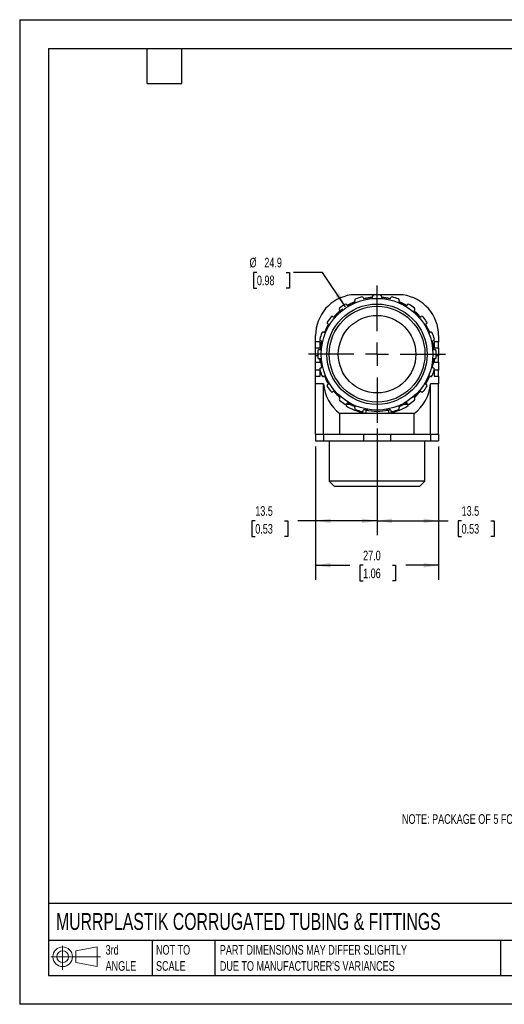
# Model space of a CAD drawing. Header units: millimetres. Extents: x 0 to 279, y 0 to 216.
# Tile 1 of 3: x 0 to 106, y 0 to 216. Entities that reach past the tile are written whole.
import ezdxf

# ---------------------------------------------------------------- set-up
doc = ezdxf.new("R2010")
doc.units = ezdxf.units.MM
doc.linetypes.add('CENTERX2', pattern=[20.32, 12.7, -2.54, 2.54, -2.54])
doc.layers.add('CENTER', color=40, linetype='CENTERX2')
doc.layers.add('DIMENSIONS', color=140, linetype='Continuous', lineweight=25)
doc.layers.add('TEXT', color=140, linetype='Continuous', lineweight=25)
doc.styles.add('SLDTEXTSTYLE0', font='TXT', dxfattribs={"width": 0.7})
doc.dimstyles.new('SLDDIMSTYLE0', dxfattribs={"dimtxt": 2.158008, "dimasz": 3.302, "dimexe": 0, "dimexo": 0.0625, "dimgap": 0.539502, "dimtad": 0, "dimtih": 1, "dimtoh": 1, "dimdec": 1, "dimrnd": 1e-09, "dimzin": 4, "dimdsep": 46, "dimtxsty": 'SLDTEXTSTYLE0', "dimsah": 1, "dimcen": 0.09, "dimadec": 0, "dimazin": 1, "dimtfac": 1, "dimtdec": 1, "dimtofl": 0, "dimtmove": 0, "dimatfit": 3, "dimfxl": 0, "dimfrac": 2, "dimtolj": 1, "dimtzin": 12, "dimarcsym": 0})
doc.dimstyles.new('SLDDIMSTYLE1', dxfattribs={"dimtxt": 2.158008, "dimasz": 3.302, "dimexe": 0, "dimexo": 0.0625, "dimgap": 0.539502, "dimtad": 0, "dimtih": 1, "dimtoh": 1, "dimdec": 1, "dimrnd": 1e-09, "dimzin": 12, "dimdsep": 46, "dimtxsty": 'SLDTEXTSTYLE0', "dimsah": 1, "dimcen": 0.09, "dimadec": 0, "dimazin": 3, "dimtfac": 1, "dimtdec": 1, "dimtofl": 0, "dimtmove": 0, "dimatfit": 3, "dimfxl": 0, "dimfrac": 2, "dimtolj": 1, "dimtzin": 12, "dimarcsym": 0})
doc.dimstyles.new('SLDDIMSTYLE3', dxfattribs={"dimtxt": 2.158008, "dimasz": 3.302, "dimexe": 0, "dimexo": 0.0625, "dimgap": 0.539502, "dimtad": 0, "dimtih": 1, "dimtoh": 1, "dimdec": 1, "dimrnd": 1e-09, "dimzin": 12, "dimdsep": 46, "dimtxsty": 'SLDTEXTSTYLE0', "dimsah": 1, "dimcen": 0, "dimadec": 0, "dimazin": 3, "dimtfac": 1, "dimtdec": 1, "dimtofl": 0, "dimtmove": 0, "dimatfit": 3, "dimfxl": 0, "dimfrac": 2, "dimtolj": 1, "dimtzin": 12, "dimarcsym": 0})

# ---------------------------------------------------------------- blocks, each defined once
blk = doc.blocks.new('Block11')
at = {"color": 7, "linetype": 'Continuous', "lineweight": 18}
for p, q in [((2.59, 5.31), (2.59, 0)), ((5.48, 4.17), (10.18, 5.03)), ((10.18, 5.03), (10.18, 0.73)), ((0, 2.88), (10.87, 2.88)), ((5.48, 1.6), (5.48, 4.17)), ((5.48, 1.6), (10.18, 0.73))]:
    blk.add_line(p, q, dxfattribs=at)
for radius in [2.15, 1.29]:
    blk.add_circle((2.59, 2.88), radius, dxfattribs=at)
blk = doc.blocks.new('Block12')
at = {"color": 7, "linetype": 'Continuous'}
blk.add_blockref('Block11', (0, 0), dxfattribs=at)
blk = doc.blocks.new('_D_4')
at = {"layer": 'DIMENSIONS'}
for p, q in [((52.04, 160.49), (51.32, 160.49)), ((51.32, 160.49), (51.32, 157.06)), ((58.46, 160.49), (59.18, 160.49)), ((59.18, 160.49), (59.18, 157.06)), ((66.44, 160.49), (60.09, 160.49)), ((71.49, 152.91), (66.44, 160.49)), ((51.32, 157.06), (52.04, 157.06)), ((59.18, 157.06), (58.46, 157.06))]:
    blk.add_line(p, q, dxfattribs=at)
blk.add_arc((78.4, 142.55), 12.45, 127.2174, 138.0002, dxfattribs=at)
blk.add_solid([(71.49, 152.91), (70.08, 155.94), (69.24, 155.38)], dxfattribs=at)
at = {"layer": 'DIMENSIONS', "char_height": 2.117, "attachment_point": 1, "style": 'SLDTEXTSTYLE0'}
for s, insert in [('%%c', (50.42, 163.7)), ('24.9', (53.67, 163.7)), ('0.98', (52.04, 159.79))]:
    blk.add_mtext(s, dxfattribs=dict(at, insert=insert))
blk = doc.blocks.new('_D_5')
at = {"layer": 'DIMENSIONS'}
for p, q in [((78.4, 126.24), (78.4, 102.85)), ((91.9, 122.28), (91.9, 102.85)), ((78.4, 106.02), (91.9, 106.02)), ((91.9, 106.02), (94.02, 106.02)), ((96.94, 106.02), (96.22, 106.02)), ((96.22, 106.02), (96.22, 102.59)), ((103.36, 106.02), (104.08, 106.02)), ((104.08, 106.02), (104.08, 102.59)), ((96.22, 102.59), (96.94, 102.59)), ((104.08, 102.59), (103.36, 102.59))]:
    blk.add_line(p, q, dxfattribs=at)
for points in [[(78.4, 106.02), (81.7, 105.51), (81.7, 106.53)], [(91.9, 106.02), (88.6, 106.53), (88.6, 105.51)]]:
    blk.add_solid(points, dxfattribs=at)
at = {"layer": 'DIMENSIONS', "char_height": 2.117, "attachment_point": 1, "style": 'SLDTEXTSTYLE0'}
for s, insert in [('13.5', (96.94, 109.23)), ('0.53', (96.94, 105.32))]:
    blk.add_mtext(s, dxfattribs=dict(at, insert=insert))
blk = doc.blocks.new('_D_6')
at = {"layer": 'DIMENSIONS'}
for p, q in [((78.4, 126.24), (78.4, 102.85)), ((64.9, 122.28), (64.9, 102.85)), ((51.68, 106.02), (50.95, 106.02)), ((50.95, 106.02), (50.95, 102.59)), ((58.09, 106.02), (58.82, 106.02)), ((58.82, 106.02), (58.82, 102.59)), ((64.9, 106.02), (61.02, 106.02)), ((78.4, 106.02), (64.9, 106.02)), ((50.95, 102.59), (51.68, 102.59)), ((58.82, 102.59), (58.09, 102.59))]:
    blk.add_line(p, q, dxfattribs=at)
for points in [[(64.9, 106.02), (68.2, 105.51), (68.2, 106.53)], [(78.4, 106.02), (75.1, 106.53), (75.1, 105.51)]]:
    blk.add_solid(points, dxfattribs=at)
at = {"layer": 'DIMENSIONS', "char_height": 2.117, "attachment_point": 1, "style": 'SLDTEXTSTYLE0'}
for s, insert in [('13.5', (51.68, 109.23)), ('0.53', (51.68, 105.32))]:
    blk.add_mtext(s, dxfattribs=dict(at, insert=insert))
blk = doc.blocks.new('_D_7')
at = {"layer": 'DIMENSIONS'}
for p, q in [((64.9, 122.28), (64.9, 93.09)), ((91.9, 122.28), (91.9, 93.09)), ((64.9, 96.26), (72.42, 96.26)), ((75.34, 96.26), (74.62, 96.26)), ((74.62, 96.26), (74.62, 92.83)), ((81.75, 96.26), (82.48, 96.26)), ((82.48, 96.26), (82.48, 92.83)), ((91.9, 96.26), (84.68, 96.26)), ((74.62, 92.83), (75.34, 92.83)), ((82.48, 92.83), (81.75, 92.83))]:
    blk.add_line(p, q, dxfattribs=at)
for points in [[(64.9, 96.26), (68.2, 95.75), (68.2, 96.77)], [(91.9, 96.26), (88.6, 96.77), (88.6, 95.75)]]:
    blk.add_solid(points, dxfattribs=at)
at = {"layer": 'DIMENSIONS', "char_height": 2.117, "attachment_point": 1, "style": 'SLDTEXTSTYLE0'}
for s, insert in [('27.0', (75.34, 99.47)), ('1.06', (75.34, 95.56))]:
    blk.add_mtext(s, dxfattribs=dict(at, insert=insert))
blk = doc.blocks.new('SW_CENTERMARKSYMBOL_0')
at = {"layer": 'CENTER', "color": 0}
for p, q in [((0, 5.08), (0, 15.04)), ((0, 0), (0, 2.54)), ((-5.08, 0), (-15.04, 0)), ((0, 0), (-2.54, 0)), ((0, 0), (0, -2.54)), ((0, 0), (2.54, 0)), ((5.08, 0), (15.04, 0)), ((0, -5.08), (0, -15.04))]:
    blk.add_line(p, q, dxfattribs=at)

msp = doc.modelspace()

# ---------------------------------------------------------------- linework, layer by layer
at = {"color": 7, "linetype": 'Continuous'}
for p, q in [((0, 215.9), (0, 0)), ((0, 215.9), (279.4, 215.9)), ((279.4, 0), (0, 0))]:
    msp.add_line(p, q, dxfattribs=at)
for p, q in [((84.03, 155.55), (72.76, 155.55)), ((71.75, 153.4), (71.91, 153.18)), ((73.61, 154.05), (73.53, 154.3)), ((75.43, 154.92), (75.51, 154.66)), ((77.4, 154.96), (77.4, 155.23)), ((79.4, 155.23), (79.4, 154.96)), ((81.28, 154.66), (81.36, 154.92)), ((83.27, 154.3), (83.18, 154.05)), ((84.88, 153.18), (85.04, 153.4)), ((70.29, 152), (70.13, 152.22)), ((86.66, 152.22), (86.5, 152)), ((67.77, 149.04), (67.55, 149.2)), ((68.73, 150.81), (68.95, 150.66)), ((87.85, 150.66), (88.07, 150.81)), ((89.24, 149.2), (89.02, 149.04)), ((66.65, 147.42), (66.9, 147.34)), ((89.89, 147.34), (90.15, 147.42)), ((64.9, 145.3), (64.9, 146.62)), ((65.9, 145.3), (64.9, 145.3)), ((64.9, 143.95), (64.9, 145.3)), ((65.9, 143.95), (65.9, 145.3)), ((66.29, 145.44), (66.03, 145.52)), ((90.77, 145.52), (90.51, 145.44)), ((91.9, 145.3), (90.9, 145.3)), ((90.9, 145.3), (90.9, 143.95)), ((91.9, 146.62), (91.9, 145.3)), ((91.9, 143.95), (91.9, 145.3)), ((64.9, 143.95), (65.9, 143.95)), ((64.9, 142.19), (64.9, 143.95)), ((65.72, 143.55), (65.99, 143.55)), ((90.81, 143.55), (91.08, 143.55)), ((90.9, 143.95), (91.9, 143.95)), ((91.9, 143.95), (91.9, 142.19)), ((65.4, 142.19), (64.9, 142.19)), ((64.9, 140.84), (64.9, 142.19)), ((64.9, 140.84), (65.9, 140.84)), ((64.9, 139.08), (64.9, 140.84)), ((65.99, 141.55), (65.72, 141.55)), ((65.9, 140.84), (65.9, 141.55)), ((91.08, 141.55), (90.81, 141.55)), ((90.9, 141.55), (90.9, 140.84)), ((90.9, 140.84), (91.9, 140.84)), ((91.9, 142.19), (91.39, 142.19)), ((91.9, 140.84), (91.9, 142.19)), ((91.9, 140.84), (91.9, 139.08)), ((65.87, 139.08), (64.9, 139.08)), ((64.9, 137.73), (64.9, 139.08)), ((65.9, 137.73), (65.9, 138.98)), ((66.03, 139.58), (66.29, 139.67)), ((90.51, 139.67), (90.77, 139.58)), ((90.9, 138.98), (90.9, 137.73)), ((91.9, 139.08), (90.93, 139.08)), ((91.9, 137.73), (91.9, 139.08)), ((64.9, 137.73), (65.9, 137.73)), ((64.9, 136.05), (64.9, 137.73)), ((66.67, 136.05), (64.9, 136.05)), ((64.9, 125.05), (64.9, 136.05)), ((66.9, 137.77), (66.65, 137.68)), ((66.67, 125.05), (66.67, 136.05)), ((67.55, 135.91), (67.77, 136.07)), ((89.02, 136.07), (89.24, 135.91)), ((90.15, 137.68), (89.89, 137.77)), ((91.9, 136.05), (90.12, 136.05)), ((90.12, 125.05), (90.12, 136.05)), ((90.9, 137.73), (91.9, 137.73)), ((91.9, 137.73), (91.9, 136.05)), ((91.9, 125.05), (91.9, 136.05)), ((68.95, 134.45), (68.73, 134.29)), ((88.07, 134.29), (87.85, 134.45)), ((70.13, 132.88), (70.29, 133.1)), ((71.91, 131.92), (71.75, 131.71)), ((85.04, 131.71), (84.88, 131.92)), ((86.5, 133.1), (86.66, 132.88)), ((71.63, 131.6), (71.63, 131.16)), ((71.63, 131.6), (72.47, 131.6)), ((73.53, 130.8), (73.61, 131.06)), ((75.51, 130.44), (75.43, 130.18)), ((75.59, 129.6), (75.9, 129.6)), ((75.9, 130.36), (75.9, 129.6)), ((76.27, 130.49), (76.24, 130.29)), ((80.56, 130.29), (80.52, 130.49)), ((80.9, 130.36), (80.9, 129.6)), ((80.9, 129.6), (81.2, 129.6)), ((81.36, 130.18), (81.28, 130.44)), ((83.18, 131.06), (83.27, 130.8)), ((84.32, 131.6), (85.17, 131.6)), ((85.17, 131.6), (85.17, 131.16)), ((86.55, 129.52), (70.25, 129.52)), ((70.25, 125.05), (70.25, 129.52)), ((86.55, 125.05), (86.55, 129.52)), ((64.9, 125.05), (66.67, 125.05)), ((64.9, 125.05), (64.9, 123.55)), ((64.9, 123.55), (66.67, 123.55)), ((66.67, 125.05), (70.25, 125.05)), ((66.67, 125.05), (66.67, 123.55)), ((66.67, 123.55), (75.45, 123.55)), ((67.92, 123.55), (67.92, 114.71)), ((70.25, 125.05), (75.45, 125.05)), ((75.45, 125.05), (75.45, 123.55)), ((75.45, 125.05), (81.35, 125.05)), ((75.45, 123.55), (81.35, 123.55)), ((81.35, 125.05), (81.35, 123.55)), ((81.35, 125.05), (86.55, 125.05)), ((81.35, 123.55), (90.12, 123.55)), ((86.55, 125.05), (90.12, 125.05)), ((88.87, 114.71), (88.87, 123.55)), ((90.12, 125.05), (91.9, 125.05)), ((90.12, 125.05), (90.12, 123.55)), ((90.12, 123.55), (91.9, 123.55)), ((91.9, 125.05), (91.9, 123.55)), ((67.92, 114.71), (69.08, 113.55)), ((88.87, 114.71), (67.92, 114.71)), ((87.71, 113.55), (88.87, 114.71)), ((87.71, 113.55), (69.08, 113.55))]:
    msp.add_line(p, q)
at = {"flags": 128}
for points in [[(72.37, 131.6), (72.15, 131.73), (71.88, 131.88)], [(84.91, 131.88), (84.65, 131.73), (84.43, 131.6)]]:
    msp.add_lwpolyline(points, dxfattribs=at)
for radius in [12.25, 11, 10.5, 8.5]:
    msp.add_circle((78.4, 142.55), radius)
for centre, radius, start, end in [((73.9, 146.62), 9, 97.6741, 180), ((78.4, 119.69), 36.3, 98.93, 99.0372), ((77.7, 155.23), 0.3, 93.1596, 180), ((78.4, 142.55), 13, 86.8404, 93.1596), ((79.1, 155.23), 0.3, 0, 86.8404), ((78.4, 119.69), 36.3, 80.9628, 81.07), ((82.9, 146.62), 9, 0, 82.3259), ((78.4, 142.55), 13, 122.8404, 129.1596), ((71.51, 153.22), 0.3, 36, 122.8404), ((78.4, 142.55), 12.5, 112.5886, 121.4114), ((78.4, 142.55), 12.45, 112.607, 121.393), ((73.81, 154.4), 0.3, 111.1596, 198), ((78.4, 142.55), 13, 104.8404, 111.1596), ((75.14, 154.83), 0.3, 18, 104.8404), ((78.4, 142.55), 12.5, 94.5886, 103.4114), ((78.4, 142.55), 12.45, 94.607, 103.393), ((78.4, 142.55), 12.5, 76.5886, 85.4114), ((78.4, 142.55), 12.45, 76.607, 85.393), ((81.65, 154.83), 0.3, 75.1596, 162), ((78.4, 142.55), 13, 68.8404, 75.1596), ((82.98, 154.4), 0.3, 342, 68.8404), ((78.4, 142.55), 12.45, 58.607, 67.393), ((78.4, 142.55), 12.5, 58.5886, 67.4114), ((85.28, 153.22), 0.3, 57.1596, 144), ((78.4, 142.55), 13, 50.8404, 57.1596), ((78.4, 142.55), 12.5, 130.5886, 139.4114), ((78.4, 142.55), 12.45, 130.607, 139.393), ((70.38, 152.4), 0.3, 129.1596, 216), ((78.4, 142.55), 12.45, 40.607, 49.393), ((78.4, 142.55), 12.5, 40.5886, 49.4114), ((86.42, 152.4), 0.3, 324, 50.8404), ((78.4, 142.55), 12.5, 148.5886, 157.4114), ((78.4, 142.55), 12.45, 148.607, 157.393), ((67.73, 149.44), 0.3, 147.1596, 234), ((78.4, 142.55), 13, 140.8404, 147.1596), ((68.55, 150.57), 0.3, 54, 140.8404), ((88.24, 150.57), 0.3, 39.1596, 126), ((78.4, 142.55), 13, 32.8404, 39.1596), ((78.4, 142.55), 12.45, 22.607, 31.393), ((78.4, 142.55), 12.5, 22.5886, 31.4114), ((89.07, 149.44), 0.3, 306, 32.8404), ((78.4, 142.55), 13, 158.8404, 165.1596), ((66.55, 147.14), 0.3, 72, 158.8404), ((90.24, 147.14), 0.3, 21.1596, 108), ((78.4, 142.55), 13, 14.8404, 21.1596), ((66.12, 145.8), 0.3, 165.1596, 252), ((78.4, 142.55), 12.5, 166.5886, 175.4114), ((78.4, 142.55), 12.45, 166.607, 175.393), ((78.4, 142.55), 12.45, 4.607, 13.393), ((78.4, 142.55), 12.5, 4.5886, 13.4114), ((90.67, 145.8), 0.3, 288, 14.8404), ((78.4, 142.55), 13, 176.8404, 183.1596), ((65.72, 143.25), 0.3, 90, 176.8404), ((91.08, 143.25), 0.3, 3.1596, 90), ((78.4, 142.55), 13, 356.8404, 3.1596), ((65.72, 141.85), 0.3, 183.1596, 270), ((78.4, 142.55), 12.5, 184.5886, 193.4114), ((78.4, 142.55), 12.45, 184.607, 193.393), ((78.4, 142.55), 12.45, 346.607, 355.393), ((78.4, 142.55), 12.5, 346.5886, 355.4114), ((91.08, 141.85), 0.3, 270, 356.8404), ((66.12, 139.3), 0.3, 108, 194.8404), ((78.4, 142.55), 13, 194.8404, 201.1596), ((78.4, 142.55), 13, 338.8404, 345.1596), ((90.67, 139.3), 0.3, 345.1596, 72), ((66.55, 137.97), 0.3, 201.1596, 288), ((75.65, 136.72), 9, 184.2693, 233.1301), ((78.4, 142.55), 12.5, 202.5886, 211.4114), ((78.4, 142.55), 12.45, 202.607, 211.393), ((81.15, 136.72), 9, 306.8699, 355.7307), ((78.4, 142.55), 12.45, 328.607, 337.393), ((78.4, 142.55), 12.5, 328.5886, 337.4114), ((90.24, 137.97), 0.3, 252, 338.8404), ((67.73, 135.66), 0.3, 126, 212.8404), ((78.4, 142.55), 13, 212.8404, 219.1596), ((68.55, 134.53), 0.3, 219.1596, 306), ((78.4, 142.55), 12.5, 220.5886, 229.4114), ((78.4, 142.55), 12.45, 220.607, 229.393), ((78.4, 142.55), 12.45, 310.607, 319.393), ((78.4, 142.55), 12.5, 310.5886, 319.4114), ((88.24, 134.53), 0.3, 234, 320.8404), ((78.4, 142.55), 13, 320.8404, 327.1596), ((89.07, 135.66), 0.3, 327.1596, 54), ((70.38, 132.7), 0.3, 144, 230.8404), ((78.4, 142.55), 13, 230.8404, 237.1596), ((71.51, 131.88), 0.3, 237.1596, 324), ((78.4, 142.55), 12.45, 238.607, 247.393), ((78.4, 142.55), 12.45, 292.607, 301.393), ((85.28, 131.88), 0.3, 216, 302.8404), ((78.4, 142.55), 13, 302.8404, 309.1596), ((86.42, 132.7), 0.3, 309.1596, 36), ((73.81, 130.71), 0.3, 162, 248.8404), ((78.4, 142.55), 13, 248.8404, 255.1596), ((75.14, 130.28), 0.3, 255.1596, 342), ((78.4, 142.55), 12.45, 256.607, 260), ((78.4, 142.55), 12.5, 258.463, 281.537), ((78.4, 142.55), 12.45, 280, 283.393), ((81.65, 130.28), 0.3, 198, 284.8404), ((78.4, 142.55), 13, 284.8404, 291.1596), ((82.98, 130.71), 0.3, 291.1596, 18)]:
    msp.add_arc(centre, radius, start, end)
for points in [[(75.59, 129.6), (74.9, 129.75), (74.21, 129.96), (72.88, 130.48), (72.24, 130.8), (71.63, 131.16)], [(85.17, 131.16), (84.56, 130.8), (83.91, 130.48), (82.58, 129.96), (81.9, 129.75), (81.2, 129.6)]]:
    msp.add_open_spline(points, degree=3, knots=[0, 0, 0, 0, 0.5, 0.5, 1, 1, 1, 1])
at = {"layer": 'TEXT'}
for p, q in [((6.35, 209.55), (273.05, 209.55)), ((6.35, 209.55), (6.35, 6.35)), ((27.94, 201.93), (27.94, 209.55)), ((35.56, 201.93), (35.56, 209.55)), ((27.94, 201.93), (35.56, 201.93)), ((273.05, 22.13), (6.35, 22.13)), ((273.05, 13.97), (6.35, 13.97)), ((29.04, 13.97), (29.04, 6.35)), ((42.84, 13.97), (42.84, 6.35)), ((105.48, 13.97), (105.48, 6.35)), ((6.35, 6.35), (273.05, 6.35))]:
    msp.add_line(p, q, dxfattribs=at)

# ---------------------------------------------------------------- block references
at = {"layer": 'CENTER'}
msp.add_blockref('SW_CENTERMARKSYMBOL_0', (78.4, 142.55), dxfattribs=at)
at = {"layer": 'TEXT'}
msp.add_blockref('Block12', (6.84, 7.55), dxfattribs=at)

# ---------------------------------------------------------------- texts
at = {"layer": 'DIMENSIONS', "insert": (83.87, 41.69), "char_height": 2.1167, "attachment_point": 1, "style": 'SLDTEXTSTYLE0'}
msp.add_mtext('NOTE: PACKAGE OF 5 FOR USE WITH EWL-PAB AND EWT-PA SERIES TUBINGS', dxfattribs=at)
at = {"layer": 'TEXT', "attachment_point": 1, "style": 'SLDTEXTSTYLE0'}
for s, insert, char_height in [('MURRPLASTIK CORRUGATED TUBING & FITTINGS', (7.97, 20.02), 3.7042), ('3rd^JANGLE', (18.85, 13), 2.117), ('NOT TO^JSCALE', (29.91, 13), 2.1167), ("PART DIMENSIONS MAY DIFFER SLIGHTLY ^JDUE TO MANUFACTURER'S VARIANCES", (43.91, 13), 2.1167)]:
    msp.add_mtext(s, dxfattribs=dict(at, insert=insert, char_height=char_height))

# ---------------------------------------------------------------- dimensions: what is measured, and where the dimension line sits
at = {"layer": 'DIMENSIONS'}
dim = msp.add_diameter_dim_2p(p1=(85.3, 132.19), p2=(71.49, 152.91), dimstyle='SLDDIMSTYLE3', dxfattribs=at)
dim.commit()
dim.dimension.update_dxf_attribs({"geometry": '_D_4', "text_midpoint": (55.25, 160.49), "dimtype": 163})
for base, p1, p2, dimstyle, picture, middle in [((64.9, 106.02), (78.4, 127.51), (64.9, 123.55), 'SLDDIMSTYLE1', '_D_6', (54.89, 106.02)), ((91.9, 106.02), (78.4, 127.51), (91.9, 123.55), 'SLDDIMSTYLE1', '_D_5', (100.15, 106.02)), ((91.9, 96.26), (64.9, 123.55), (91.9, 123.55), 'SLDDIMSTYLE0', '_D_7', (78.55, 96.26))]:
    dim = msp.add_linear_dim(base=base, p1=p1, p2=p2, dimstyle=dimstyle, dxfattribs=at)
    dim.commit()
    dim.dimension.update_dxf_attribs({"geometry": picture, "text_midpoint": middle, "dimtype": 160})

doc.saveas('drawing.dxf')
